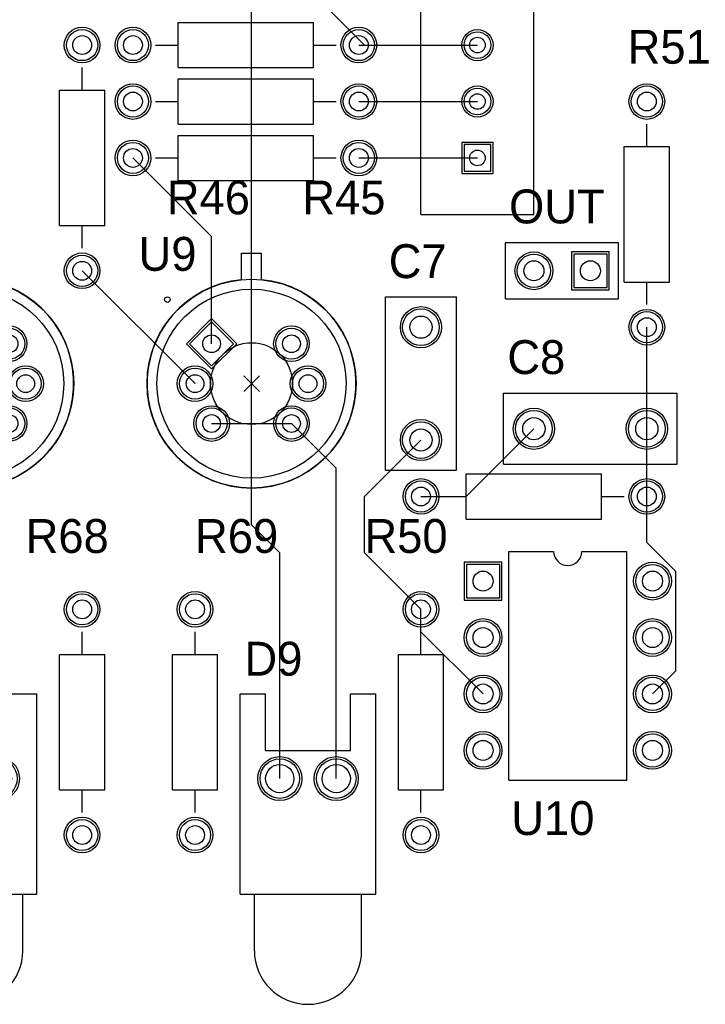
# Model space of a CAD drawing. Extents: x 0.2 to 21.7, y 0.2 to 7.8.
# Tile 15 of 23: x 7.6 to 8.8, y 2.1 to 3.8. Entities that reach past the tile are written whole.
import ezdxf

# ---------------------------------------------------------------- set-up
doc = ezdxf.new("R2010")
doc.units = 0
doc.layers.get('0').update_dxf_attribs({"linetype": 'CONTINUOUS'})
for name, color, linetype in [('BOTTOMLAYER', 5, 'CONTINUOUS'), ('BOTTOMSOLDER', 6, 'CONTINUOUS'), ('MECHANICAL13', 56, 'CONTINUOUS'), ('MECHANICAL15', 56, 'CONTINUOUS'), ('MULTILAYER', 9, 'CONTINUOUS'), ('PADHOLE', 156, 'CONTINUOUS'), ('TOPLAYER', 1, 'CONTINUOUS'), ('TOPOVERLAY', 2, 'CONTINUOUS'), ('TOPSOLDER', 216, 'CONTINUOUS')]:
    doc.layers.add(name, color=color, linetype=linetype)

# ---------------------------------------------------------------- blocks, each defined once
blk = doc.blocks.new('VP45_3_2_9')
at = {"layer": 'BOTTOMLAYER'}
for centre in [(-0.1, 0), (0.1, 0)]:
    blk.add_circle(centre, 0.03248, dxfattribs=at)
at = {"layer": 'BOTTOMSOLDER'}
for centre in [(-0.1, 0), (0.1, 0)]:
    blk.add_circle(centre, 0.03648, dxfattribs=at)
at = {"layer": 'MULTILAYER'}
for centre in [(-0.1, 0), (0.1, 0)]:
    blk.add_circle(centre, 0.03248, dxfattribs=at)
at = {"layer": 'PADHOLE'}
for centre in [(-0.1, 0), (0.1, 0)]:
    blk.add_circle(centre, 0.019685, dxfattribs=at)
at = {"layer": 'TOPLAYER'}
for centre in [(-0.1, 0), (0.1, 0)]:
    blk.add_circle(centre, 0.03248, dxfattribs=at)
at = {"layer": 'TOPOVERLAY'}
for p, q in [((-0.153543, -0.062992), (-0.153543, 0.062992)), ((0.153543, 0.062992), (-0.153543, 0.062992)), ((0.153543, -0.062992), (0.153543, 0.062992)), ((0.153543, -0.062992), (-0.153543, -0.062992))]:
    blk.add_line(p, q, dxfattribs=at)
at = {"layer": 'TOPSOLDER'}
for centre in [(-0.1, 0), (0.1, 0)]:
    blk.add_circle(centre, 0.03648, dxfattribs=at)
blk = doc.blocks.new('VP45_3_2_10')
at = {"layer": 'BOTTOMLAYER'}
for centre in [(-0.1, 0), (0.1, 0)]:
    blk.add_circle(centre, 0.03248, dxfattribs=at)
at = {"layer": 'BOTTOMSOLDER'}
for centre in [(-0.1, 0), (0.1, 0)]:
    blk.add_circle(centre, 0.03648, dxfattribs=at)
at = {"layer": 'MULTILAYER'}
for centre in [(-0.1, 0), (0.1, 0)]:
    blk.add_circle(centre, 0.03248, dxfattribs=at)
at = {"layer": 'PADHOLE'}
for centre in [(-0.1, 0), (0.1, 0)]:
    blk.add_circle(centre, 0.019685, dxfattribs=at)
at = {"layer": 'TOPLAYER'}
for centre in [(-0.1, 0), (0.1, 0)]:
    blk.add_circle(centre, 0.03248, dxfattribs=at)
at = {"layer": 'TOPOVERLAY'}
for p, q in [((-0.153543, 0.062992), (-0.153543, -0.062992)), ((0.153543, 0.062992), (-0.153543, 0.062992)), ((0.153543, 0.062992), (0.153543, -0.062992)), ((0.153543, -0.062992), (-0.153543, -0.062992))]:
    blk.add_line(p, q, dxfattribs=at)
at = {"layer": 'TOPSOLDER'}
for centre in [(-0.1, 0), (0.1, 0)]:
    blk.add_circle(centre, 0.03648, dxfattribs=at)
blk = doc.blocks.new('LED_0_23')
at = {"layer": 'BOTTOMLAYER'}
for centre in [(-0.05, 0), (0.05, 0)]:
    blk.add_circle(centre, 0.035, dxfattribs=at)
at = {"layer": 'BOTTOMSOLDER'}
for centre in [(-0.05, 0), (0.05, 0)]:
    blk.add_circle(centre, 0.039, dxfattribs=at)
at = {"layer": 'MULTILAYER'}
for centre in [(-0.05, 0), (0.05, 0)]:
    blk.add_circle(centre, 0.035, dxfattribs=at)
at = {"layer": 'PADHOLE'}
for centre in [(-0.05, 0), (0.05, 0)]:
    blk.add_circle(centre, 0.025, dxfattribs=at)
at = {"layer": 'TOPLAYER'}
for centre in [(-0.05, 0), (0.05, 0)]:
    blk.add_circle(centre, 0.035, dxfattribs=at)
at = {"layer": 'TOPOVERLAY'}
for p, q in [((-0.12, 0.15), (-0.075, 0.15)), ((-0.12, -0.205), (-0.12, 0.15)), ((-0.075, 0.05), (-0.075, 0.15)), ((0.075, 0.15), (0.12, 0.15)), ((0.075, 0.05), (0.075, 0.15)), ((0.12, -0.205), (0.12, 0.15)), ((-0.075, 0.05), (0.075, 0.05)), ((-0.12, -0.205), (0.12, -0.205)), ((-0.095, -0.305), (-0.095, -0.205)), ((0.095, -0.305), (0.095, -0.205))]:
    blk.add_line(p, q, dxfattribs=at)
blk.add_arc((0, -0.305), 0.095, 180, 360, dxfattribs=at)
at = {"layer": 'TOPSOLDER'}
for centre in [(-0.05, 0), (0.05, 0)]:
    blk.add_circle(centre, 0.039, dxfattribs=at)
blk = doc.blocks.new('LED_0_24')
at = {"layer": 'BOTTOMLAYER'}
for centre in [(-0.05, 0), (0.05, 0)]:
    blk.add_circle(centre, 0.035, dxfattribs=at)
at = {"layer": 'BOTTOMSOLDER'}
for centre in [(-0.05, 0), (0.05, 0)]:
    blk.add_circle(centre, 0.039, dxfattribs=at)
at = {"layer": 'MULTILAYER'}
for centre in [(-0.05, 0), (0.05, 0)]:
    blk.add_circle(centre, 0.035, dxfattribs=at)
at = {"layer": 'PADHOLE'}
for centre in [(-0.05, 0), (0.05, 0)]:
    blk.add_circle(centre, 0.025, dxfattribs=at)
at = {"layer": 'TOPLAYER'}
for centre in [(-0.05, 0), (0.05, 0)]:
    blk.add_circle(centre, 0.035, dxfattribs=at)
at = {"layer": 'TOPOVERLAY'}
for p, q in [((-0.12, 0.15), (-0.075, 0.15)), ((-0.12, -0.205), (-0.12, 0.15)), ((-0.075, 0.05), (-0.075, 0.15)), ((0.075, 0.15), (0.12, 0.15)), ((0.075, 0.05), (0.075, 0.15)), ((0.12, -0.205), (0.12, 0.15)), ((-0.075, 0.05), (0.075, 0.05)), ((-0.12, -0.205), (0.12, -0.205)), ((-0.095, -0.305), (-0.095, -0.205)), ((0.095, -0.305), (0.095, -0.205))]:
    blk.add_line(p, q, dxfattribs=at)
blk.add_arc((0, -0.305), 0.095, 180, 360, dxfattribs=at)
at = {"layer": 'TOPSOLDER'}
for centre in [(-0.05, 0), (0.05, 0)]:
    blk.add_circle(centre, 0.039, dxfattribs=at)
blk = doc.blocks.new('HDR1X2_32')
at = {"layer": 'BOTTOMLAYER'}
for p, q in [((-0.029528, 0.029528), (-0.029528, -0.029528)), ((0.029528, 0.029528), (-0.029528, 0.029528)), ((0.029528, -0.029528), (0.029528, 0.029528)), ((-0.029528, -0.029528), (0.029528, -0.029528))]:
    blk.add_line(p, q, dxfattribs=at)
blk.add_circle((0.1, 0), 0.029528, dxfattribs=at)
at = {"layer": 'BOTTOMSOLDER'}
for p, q in [((-0.033528, 0.033528), (-0.033528, -0.033528)), ((0.033528, 0.033528), (-0.033528, 0.033528)), ((0.033528, -0.033528), (0.033528, 0.033528)), ((-0.033528, -0.033528), (0.033528, -0.033528))]:
    blk.add_line(p, q, dxfattribs=at)
blk.add_circle((0.1, 0), 0.033528, dxfattribs=at)
at = {"layer": 'MULTILAYER'}
for p, q in [((-0.029528, 0.029528), (-0.029528, -0.029528)), ((0.029528, 0.029528), (-0.029528, 0.029528)), ((0.029528, -0.029528), (0.029528, 0.029528)), ((-0.029528, -0.029528), (0.029528, -0.029528))]:
    blk.add_line(p, q, dxfattribs=at)
blk.add_circle((0.1, 0), 0.029528, dxfattribs=at)
at = {"layer": 'PADHOLE'}
for centre in [(0, 0), (0.1, 0)]:
    blk.add_circle(centre, 0.017717, dxfattribs=at)
at = {"layer": 'TOPLAYER'}
for p, q in [((-0.029528, 0.029528), (-0.029528, -0.029528)), ((0.029528, 0.029528), (-0.029528, 0.029528)), ((0.029528, -0.029528), (0.029528, 0.029528)), ((-0.029528, -0.029528), (0.029528, -0.029528))]:
    blk.add_line(p, q, dxfattribs=at)
blk.add_circle((0.1, 0), 0.029528, dxfattribs=at)
at = {"layer": 'TOPOVERLAY'}
for p, q in [((0.15, 0.05), (-0.05, 0.05)), ((-0.05, 0.05), (-0.05, -0.05)), ((0.15, 0.05), (0.15, -0.05)), ((0.15, -0.05), (-0.05, -0.05))]:
    blk.add_line(p, q, dxfattribs=at)
at = {"layer": 'TOPSOLDER'}
for p, q in [((-0.033528, 0.033528), (-0.033528, -0.033528)), ((0.033528, 0.033528), (-0.033528, 0.033528)), ((0.033528, -0.033528), (0.033528, 0.033528)), ((-0.033528, -0.033528), (0.033528, -0.033528))]:
    blk.add_line(p, q, dxfattribs=at)
blk.add_circle((0.1, 0), 0.033528, dxfattribs=at)
blk = doc.blocks.new('AXIAL_0_4_108')
at = {"layer": 'BOTTOMLAYER'}
for centre in [(-0.2, 0), (0.2, 0)]:
    blk.add_circle(centre, 0.0276, dxfattribs=at)
at = {"layer": 'BOTTOMSOLDER'}
for centre in [(-0.2, 0), (0.2, 0)]:
    blk.add_circle(centre, 0.0316, dxfattribs=at)
at = {"layer": 'MULTILAYER'}
for centre in [(-0.2, 0), (0.2, 0)]:
    blk.add_circle(centre, 0.0276, dxfattribs=at)
at = {"layer": 'PADHOLE'}
for centre in [(-0.2, 0), (0.2, 0)]:
    blk.add_circle(centre, 0.0167, dxfattribs=at)
at = {"layer": 'TOPLAYER'}
for centre in [(-0.2, 0), (0.2, 0)]:
    blk.add_circle(centre, 0.0276, dxfattribs=at)
at = {"layer": 'TOPOVERLAY'}
for p, q in [((-0.12, 0.04), (0.12, 0.04)), ((-0.12, 0.04), (-0.12, -0.04)), ((0.12, 0.04), (0.12, -0.04)), ((-0.16, 0), (-0.12, 0)), ((0.12, 0), (0.16, 0)), ((-0.12, -0.04), (0.12, -0.04))]:
    blk.add_line(p, q, dxfattribs=at)
at = {"layer": 'TOPSOLDER'}
for centre in [(-0.2, 0), (0.2, 0)]:
    blk.add_circle(centre, 0.0316, dxfattribs=at)
blk = doc.blocks.new('AXIAL_0_4_109')
at = {"layer": 'BOTTOMLAYER'}
for centre in [(-0.2, 0), (0.2, 0)]:
    blk.add_circle(centre, 0.0276, dxfattribs=at)
at = {"layer": 'BOTTOMSOLDER'}
for centre in [(-0.2, 0), (0.2, 0)]:
    blk.add_circle(centre, 0.0316, dxfattribs=at)
at = {"layer": 'MULTILAYER'}
for centre in [(-0.2, 0), (0.2, 0)]:
    blk.add_circle(centre, 0.0276, dxfattribs=at)
at = {"layer": 'PADHOLE'}
for centre in [(-0.2, 0), (0.2, 0)]:
    blk.add_circle(centre, 0.0167, dxfattribs=at)
at = {"layer": 'TOPLAYER'}
for centre in [(-0.2, 0), (0.2, 0)]:
    blk.add_circle(centre, 0.0276, dxfattribs=at)
at = {"layer": 'TOPOVERLAY'}
for p, q in [((0.12, 0.04), (-0.12, 0.04)), ((-0.12, 0.04), (-0.12, -0.04)), ((0.12, 0.04), (0.12, -0.04)), ((-0.12, 0), (-0.16, 0)), ((0.16, 0), (0.12, 0)), ((0.12, -0.04), (-0.12, -0.04))]:
    blk.add_line(p, q, dxfattribs=at)
at = {"layer": 'TOPSOLDER'}
for centre in [(-0.2, 0), (0.2, 0)]:
    blk.add_circle(centre, 0.0316, dxfattribs=at)
blk = doc.blocks.new('AXIAL_0_4_110')
at = {"layer": 'BOTTOMLAYER'}
for centre in [(-0.2, 0), (0.2, 0)]:
    blk.add_circle(centre, 0.0276, dxfattribs=at)
at = {"layer": 'BOTTOMSOLDER'}
for centre in [(-0.2, 0), (0.2, 0)]:
    blk.add_circle(centre, 0.0316, dxfattribs=at)
at = {"layer": 'MULTILAYER'}
for centre in [(-0.2, 0), (0.2, 0)]:
    blk.add_circle(centre, 0.0276, dxfattribs=at)
at = {"layer": 'PADHOLE'}
for centre in [(-0.2, 0), (0.2, 0)]:
    blk.add_circle(centre, 0.0167, dxfattribs=at)
at = {"layer": 'TOPLAYER'}
for centre in [(-0.2, 0), (0.2, 0)]:
    blk.add_circle(centre, 0.0276, dxfattribs=at)
at = {"layer": 'TOPOVERLAY'}
for p, q in [((-0.12, 0.04), (0.12, 0.04)), ((-0.12, -0.04), (-0.12, 0.04)), ((0.12, -0.04), (0.12, 0.04)), ((-0.16, 0), (-0.12, 0)), ((0.12, 0), (0.16, 0)), ((-0.12, -0.04), (0.12, -0.04))]:
    blk.add_line(p, q, dxfattribs=at)
at = {"layer": 'TOPSOLDER'}
for centre in [(-0.2, 0), (0.2, 0)]:
    blk.add_circle(centre, 0.0316, dxfattribs=at)
blk = doc.blocks.new('VR5_111')
at = {"layer": 'BOTTOMLAYER'}
for p, q in [((-0.123622, 0.023622), (-0.123622, -0.023622)), ((-0.076378, 0.023622), (-0.123622, 0.023622)), ((-0.076378, -0.023622), (-0.076378, 0.023622)), ((-0.123622, -0.023622), (-0.076378, -0.023622))]:
    blk.add_line(p, q, dxfattribs=at)
for centre in [(0, 0), (0.1, 0)]:
    blk.add_circle(centre, 0.023622, dxfattribs=at)
at = {"layer": 'BOTTOMSOLDER'}
for p, q in [((-0.127622, 0.027622), (-0.127622, -0.027622)), ((-0.072378, 0.027622), (-0.127622, 0.027622)), ((-0.072378, -0.027622), (-0.072378, 0.027622)), ((-0.127622, -0.027622), (-0.072378, -0.027622))]:
    blk.add_line(p, q, dxfattribs=at)
for centre in [(0, 0), (0.1, 0)]:
    blk.add_circle(centre, 0.027622, dxfattribs=at)
at = {"layer": 'MULTILAYER'}
for p, q in [((-0.123622, 0.023622), (-0.123622, -0.023622)), ((-0.076378, 0.023622), (-0.123622, 0.023622)), ((-0.076378, -0.023622), (-0.076378, 0.023622)), ((-0.123622, -0.023622), (-0.076378, -0.023622))]:
    blk.add_line(p, q, dxfattribs=at)
for centre in [(0, 0), (0.1, 0)]:
    blk.add_circle(centre, 0.023622, dxfattribs=at)
at = {"layer": 'PADHOLE'}
for centre in [(-0.1, 0), (0, 0), (0.1, 0)]:
    blk.add_circle(centre, 0.01378, dxfattribs=at)
at = {"layer": 'TOPLAYER'}
for p, q in [((-0.123622, 0.023622), (-0.123622, -0.023622)), ((-0.076378, 0.023622), (-0.123622, 0.023622)), ((-0.076378, -0.023622), (-0.076378, 0.023622)), ((-0.123622, -0.023622), (-0.076378, -0.023622))]:
    blk.add_line(p, q, dxfattribs=at)
for centre in [(0, 0), (0.1, 0)]:
    blk.add_circle(centre, 0.023622, dxfattribs=at)
at = {"layer": 'TOPOVERLAY'}
for p, q in [((-0.2, 0.1), (0.2, 0.1)), ((-0.2, 0.1), (-0.2, -0.1)), ((0.2, 0.1), (0.2, 0)), ((0.2, 0), (0.25, 0)), ((0.25, 0), (0.25, -0.1)), ((-0.2, -0.1), (0.25, -0.1))]:
    blk.add_line(p, q, dxfattribs=at)
at = {"layer": 'TOPSOLDER'}
for p, q in [((-0.127622, 0.027622), (-0.127622, -0.027622)), ((-0.072378, 0.027622), (-0.127622, 0.027622)), ((-0.072378, -0.027622), (-0.072378, 0.027622)), ((-0.127622, -0.027622), (-0.072378, -0.027622))]:
    blk.add_line(p, q, dxfattribs=at)
for centre in [(0, 0), (0.1, 0)]:
    blk.add_circle(centre, 0.027622, dxfattribs=at)
blk = doc.blocks.new('AXIAL_0_4_112')
at = {"layer": 'BOTTOMLAYER'}
for centre in [(-0.2, 0), (0.2, 0)]:
    blk.add_circle(centre, 0.0276, dxfattribs=at)
at = {"layer": 'BOTTOMSOLDER'}
for centre in [(-0.2, 0), (0.2, 0)]:
    blk.add_circle(centre, 0.0316, dxfattribs=at)
at = {"layer": 'MULTILAYER'}
for centre in [(-0.2, 0), (0.2, 0)]:
    blk.add_circle(centre, 0.0276, dxfattribs=at)
at = {"layer": 'PADHOLE'}
for centre in [(-0.2, 0), (0.2, 0)]:
    blk.add_circle(centre, 0.0167, dxfattribs=at)
at = {"layer": 'TOPLAYER'}
for centre in [(-0.2, 0), (0.2, 0)]:
    blk.add_circle(centre, 0.0276, dxfattribs=at)
at = {"layer": 'TOPOVERLAY'}
for p, q in [((0.12, 0.04), (-0.12, 0.04)), ((-0.12, 0.04), (-0.12, -0.04)), ((0.12, 0.04), (0.12, -0.04)), ((-0.12, 0), (-0.16, 0)), ((0.16, 0), (0.12, 0)), ((0.12, -0.04), (-0.12, -0.04))]:
    blk.add_line(p, q, dxfattribs=at)
at = {"layer": 'TOPSOLDER'}
for centre in [(-0.2, 0), (0.2, 0)]:
    blk.add_circle(centre, 0.0316, dxfattribs=at)
blk = doc.blocks.new('AXIAL_0_4_113')
at = {"layer": 'BOTTOMLAYER'}
for centre in [(-0.2, 0), (0.2, 0)]:
    blk.add_circle(centre, 0.0276, dxfattribs=at)
at = {"layer": 'BOTTOMSOLDER'}
for centre in [(-0.2, 0), (0.2, 0)]:
    blk.add_circle(centre, 0.0316, dxfattribs=at)
at = {"layer": 'MULTILAYER'}
for centre in [(-0.2, 0), (0.2, 0)]:
    blk.add_circle(centre, 0.0276, dxfattribs=at)
at = {"layer": 'PADHOLE'}
for centre in [(-0.2, 0), (0.2, 0)]:
    blk.add_circle(centre, 0.0167, dxfattribs=at)
at = {"layer": 'TOPLAYER'}
for centre in [(-0.2, 0), (0.2, 0)]:
    blk.add_circle(centre, 0.0276, dxfattribs=at)
at = {"layer": 'TOPOVERLAY'}
for p, q in [((0.12, 0.04), (-0.12, 0.04)), ((-0.12, 0.04), (-0.12, -0.04)), ((0.12, 0.04), (0.12, -0.04)), ((-0.12, 0), (-0.16, 0)), ((0.16, 0), (0.12, 0)), ((0.12, -0.04), (-0.12, -0.04))]:
    blk.add_line(p, q, dxfattribs=at)
at = {"layer": 'TOPSOLDER'}
for centre in [(-0.2, 0), (0.2, 0)]:
    blk.add_circle(centre, 0.0316, dxfattribs=at)
blk = doc.blocks.new('AXIAL_0_4_114')
at = {"layer": 'BOTTOMLAYER'}
for centre in [(-0.2, 0), (0.2, 0)]:
    blk.add_circle(centre, 0.0276, dxfattribs=at)
at = {"layer": 'BOTTOMSOLDER'}
for centre in [(-0.2, 0), (0.2, 0)]:
    blk.add_circle(centre, 0.0316, dxfattribs=at)
at = {"layer": 'MULTILAYER'}
for centre in [(-0.2, 0), (0.2, 0)]:
    blk.add_circle(centre, 0.0276, dxfattribs=at)
at = {"layer": 'PADHOLE'}
for centre in [(-0.2, 0), (0.2, 0)]:
    blk.add_circle(centre, 0.0167, dxfattribs=at)
at = {"layer": 'TOPLAYER'}
for centre in [(-0.2, 0), (0.2, 0)]:
    blk.add_circle(centre, 0.0276, dxfattribs=at)
at = {"layer": 'TOPOVERLAY'}
for p, q in [((-0.12, 0.04), (0.12, 0.04)), ((-0.12, 0.04), (-0.12, -0.04)), ((0.12, 0.04), (0.12, -0.04)), ((-0.16, 0), (-0.12, 0)), ((0.12, 0), (0.16, 0)), ((-0.12, -0.04), (0.12, -0.04))]:
    blk.add_line(p, q, dxfattribs=at)
at = {"layer": 'TOPSOLDER'}
for centre in [(-0.2, 0), (0.2, 0)]:
    blk.add_circle(centre, 0.0316, dxfattribs=at)
blk = doc.blocks.new('AXIAL_0_4_115')
at = {"layer": 'BOTTOMLAYER'}
for centre in [(-0.2, 0), (0.2, 0)]:
    blk.add_circle(centre, 0.0276, dxfattribs=at)
at = {"layer": 'BOTTOMSOLDER'}
for centre in [(-0.2, 0), (0.2, 0)]:
    blk.add_circle(centre, 0.0316, dxfattribs=at)
at = {"layer": 'MULTILAYER'}
for centre in [(-0.2, 0), (0.2, 0)]:
    blk.add_circle(centre, 0.0276, dxfattribs=at)
at = {"layer": 'PADHOLE'}
for centre in [(-0.2, 0), (0.2, 0)]:
    blk.add_circle(centre, 0.0167, dxfattribs=at)
at = {"layer": 'TOPLAYER'}
for centre in [(-0.2, 0), (0.2, 0)]:
    blk.add_circle(centre, 0.0276, dxfattribs=at)
at = {"layer": 'TOPOVERLAY'}
for p, q in [((0.12, 0.04), (-0.12, 0.04)), ((-0.12, -0.04), (-0.12, 0.04)), ((0.12, -0.04), (0.12, 0.04)), ((-0.12, 0), (-0.16, 0)), ((0.16, 0), (0.12, 0)), ((0.12, -0.04), (-0.12, -0.04))]:
    blk.add_line(p, q, dxfattribs=at)
at = {"layer": 'TOPSOLDER'}
for centre in [(-0.2, 0), (0.2, 0)]:
    blk.add_circle(centre, 0.0316, dxfattribs=at)
blk = doc.blocks.new('AXIAL_0_4_132')
at = {"layer": 'BOTTOMLAYER'}
for centre in [(-0.2, 0), (0.2, 0)]:
    blk.add_circle(centre, 0.0276, dxfattribs=at)
at = {"layer": 'BOTTOMSOLDER'}
for centre in [(-0.2, 0), (0.2, 0)]:
    blk.add_circle(centre, 0.0316, dxfattribs=at)
at = {"layer": 'MULTILAYER'}
for centre in [(-0.2, 0), (0.2, 0)]:
    blk.add_circle(centre, 0.0276, dxfattribs=at)
at = {"layer": 'PADHOLE'}
for centre in [(-0.2, 0), (0.2, 0)]:
    blk.add_circle(centre, 0.0167, dxfattribs=at)
at = {"layer": 'TOPLAYER'}
for centre in [(-0.2, 0), (0.2, 0)]:
    blk.add_circle(centre, 0.0276, dxfattribs=at)
at = {"layer": 'TOPOVERLAY'}
for p, q in [((-0.12, 0.04), (0.12, 0.04)), ((-0.12, 0.04), (-0.12, -0.04)), ((0.12, 0.04), (0.12, -0.04)), ((-0.16, 0), (-0.12, 0)), ((0.12, 0), (0.16, 0)), ((-0.12, -0.04), (0.12, -0.04))]:
    blk.add_line(p, q, dxfattribs=at)
at = {"layer": 'TOPSOLDER'}
for centre in [(-0.2, 0), (0.2, 0)]:
    blk.add_circle(centre, 0.0316, dxfattribs=at)
blk = doc.blocks.new('AXIAL_0_4_133')
at = {"layer": 'BOTTOMLAYER'}
for centre in [(-0.2, 0), (0.2, 0)]:
    blk.add_circle(centre, 0.0276, dxfattribs=at)
at = {"layer": 'BOTTOMSOLDER'}
for centre in [(-0.2, 0), (0.2, 0)]:
    blk.add_circle(centre, 0.0316, dxfattribs=at)
at = {"layer": 'MULTILAYER'}
for centre in [(-0.2, 0), (0.2, 0)]:
    blk.add_circle(centre, 0.0276, dxfattribs=at)
at = {"layer": 'PADHOLE'}
for centre in [(-0.2, 0), (0.2, 0)]:
    blk.add_circle(centre, 0.0167, dxfattribs=at)
at = {"layer": 'TOPLAYER'}
for centre in [(-0.2, 0), (0.2, 0)]:
    blk.add_circle(centre, 0.0276, dxfattribs=at)
at = {"layer": 'TOPOVERLAY'}
for p, q in [((-0.12, 0.04), (0.12, 0.04)), ((-0.12, 0.04), (-0.12, -0.04)), ((0.12, 0.04), (0.12, -0.04)), ((-0.16, 0), (-0.12, 0)), ((0.12, 0), (0.16, 0)), ((-0.12, -0.04), (0.12, -0.04))]:
    blk.add_line(p, q, dxfattribs=at)
at = {"layer": 'TOPSOLDER'}
for centre in [(-0.2, 0), (0.2, 0)]:
    blk.add_circle(centre, 0.0316, dxfattribs=at)
blk = doc.blocks.new('H06C_172')
at = {"layer": 'BOTTOMLAYER'}
for p, q in [((-0.127559, 0.027559), (-0.127559, -0.027559)), ((-0.072441, 0.027559), (-0.127559, 0.027559)), ((-0.072441, -0.027559), (-0.072441, 0.027559)), ((-0.127559, -0.027559), (-0.072441, -0.027559))]:
    blk.add_line(p, q, dxfattribs=at)
for centre in [(0, 0.1), (0.070711, 0.070711), (0.1, 0), (-0.070711, -0.070711), (0, -0.1)]:
    blk.add_circle(centre, 0.027559, dxfattribs=at)
at = {"layer": 'BOTTOMSOLDER'}
for p, q in [((-0.131559, 0.031559), (-0.131559, -0.031559)), ((-0.068441, 0.031559), (-0.131559, 0.031559)), ((-0.068441, -0.031559), (-0.068441, 0.031559)), ((-0.131559, -0.031559), (-0.068441, -0.031559))]:
    blk.add_line(p, q, dxfattribs=at)
for centre in [(0, 0.1), (0.070711, 0.070711), (0.1, 0), (-0.070711, -0.070711), (0, -0.1)]:
    blk.add_circle(centre, 0.031559, dxfattribs=at)
at = {"layer": 'MECHANICAL13'}
for radius in [0.185039, 0.16752, 0.072441]:
    blk.add_circle((0, 0), radius, dxfattribs=at)
at = {"layer": 'MECHANICAL15'}
for p, q in [((0, -0.019685), (0, 0.019685)), ((-0.019685, 0), (0.019685, 0))]:
    blk.add_line(p, q, dxfattribs=at)
at = {"layer": 'MULTILAYER'}
for p, q in [((-0.127559, 0.027559), (-0.127559, -0.027559)), ((-0.072441, 0.027559), (-0.127559, 0.027559)), ((-0.072441, -0.027559), (-0.072441, 0.027559)), ((-0.127559, -0.027559), (-0.072441, -0.027559))]:
    blk.add_line(p, q, dxfattribs=at)
for centre in [(0, 0.1), (0.070711, 0.070711), (0.1, 0), (-0.070711, -0.070711), (0, -0.1)]:
    blk.add_circle(centre, 0.027559, dxfattribs=at)
at = {"layer": 'PADHOLE'}
for centre in [(0, 0.1), (0.070711, 0.070711), (-0.1, 0), (0.1, 0), (-0.070711, -0.070711), (0, -0.1)]:
    blk.add_circle(centre, 0.015748, dxfattribs=at)
at = {"layer": 'TOPLAYER'}
for p, q in [((-0.127559, 0.027559), (-0.127559, -0.027559)), ((-0.072441, 0.027559), (-0.127559, 0.027559)), ((-0.072441, -0.027559), (-0.072441, 0.027559)), ((-0.127559, -0.027559), (-0.072441, -0.027559))]:
    blk.add_line(p, q, dxfattribs=at)
for centre in [(0, 0.1), (0.070711, 0.070711), (0.1, 0), (-0.070711, -0.070711), (0, -0.1)]:
    blk.add_circle(centre, 0.027559, dxfattribs=at)
at = {"layer": 'TOPOVERLAY'}
for p, q in [((-0.176176, 0.151121), (-0.151121, 0.176176)), ((-0.117714, 0.142769), (-0.151121, 0.176176)), ((-0.142769, 0.117714), (-0.176176, 0.151121))]:
    blk.add_line(p, q, dxfattribs=at)
blk.add_circle((-0.21063, 0), 0.004921, dxfattribs=at)
blk.add_arc((0, 0), 0.185039, -219.506, -230.494, dxfattribs=at)
at = {"layer": 'TOPSOLDER'}
for p, q in [((-0.131559, 0.031559), (-0.131559, -0.031559)), ((-0.068441, 0.031559), (-0.131559, 0.031559)), ((-0.068441, -0.031559), (-0.068441, 0.031559)), ((-0.131559, -0.031559), (-0.068441, -0.031559))]:
    blk.add_line(p, q, dxfattribs=at)
for centre in [(0, 0.1), (0.070711, 0.070711), (0.1, 0), (-0.070711, -0.070711), (0, -0.1)]:
    blk.add_circle(centre, 0.031559, dxfattribs=at)
blk = doc.blocks.new('H06C_173')
at = {"layer": 'BOTTOMLAYER'}
for p, q in [((-0.127559, 0.027559), (-0.127559, -0.027559)), ((-0.072441, 0.027559), (-0.127559, 0.027559)), ((-0.072441, -0.027559), (-0.072441, 0.027559)), ((-0.127559, -0.027559), (-0.072441, -0.027559))]:
    blk.add_line(p, q, dxfattribs=at)
for centre in [(0, 0.1), (0.070711, 0.070711), (0.1, 0), (-0.070711, -0.070711), (0, -0.1)]:
    blk.add_circle(centre, 0.027559, dxfattribs=at)
at = {"layer": 'BOTTOMSOLDER'}
for p, q in [((-0.131559, 0.031559), (-0.131559, -0.031559)), ((-0.068441, 0.031559), (-0.131559, 0.031559)), ((-0.068441, -0.031559), (-0.068441, 0.031559)), ((-0.131559, -0.031559), (-0.068441, -0.031559))]:
    blk.add_line(p, q, dxfattribs=at)
for centre in [(0, 0.1), (0.070711, 0.070711), (0.1, 0), (-0.070711, -0.070711), (0, -0.1)]:
    blk.add_circle(centre, 0.031559, dxfattribs=at)
at = {"layer": 'MECHANICAL13'}
for radius in [0.185039, 0.16752, 0.072441]:
    blk.add_circle((0, 0), radius, dxfattribs=at)
at = {"layer": 'MECHANICAL15'}
for p, q in [((0, -0.019685), (0, 0.019685)), ((-0.019685, 0), (0.019685, 0))]:
    blk.add_line(p, q, dxfattribs=at)
at = {"layer": 'MULTILAYER'}
for p, q in [((-0.127559, 0.027559), (-0.127559, -0.027559)), ((-0.072441, 0.027559), (-0.127559, 0.027559)), ((-0.072441, -0.027559), (-0.072441, 0.027559)), ((-0.127559, -0.027559), (-0.072441, -0.027559))]:
    blk.add_line(p, q, dxfattribs=at)
for centre in [(0, 0.1), (0.070711, 0.070711), (0.1, 0), (-0.070711, -0.070711), (0, -0.1)]:
    blk.add_circle(centre, 0.027559, dxfattribs=at)
at = {"layer": 'PADHOLE'}
for centre in [(0, 0.1), (0.070711, 0.070711), (-0.1, 0), (0.1, 0), (-0.070711, -0.070711), (0, -0.1)]:
    blk.add_circle(centre, 0.015748, dxfattribs=at)
at = {"layer": 'TOPLAYER'}
for p, q in [((-0.127559, 0.027559), (-0.127559, -0.027559)), ((-0.072441, 0.027559), (-0.127559, 0.027559)), ((-0.072441, -0.027559), (-0.072441, 0.027559)), ((-0.127559, -0.027559), (-0.072441, -0.027559))]:
    blk.add_line(p, q, dxfattribs=at)
for centre in [(0, 0.1), (0.070711, 0.070711), (0.1, 0), (-0.070711, -0.070711), (0, -0.1)]:
    blk.add_circle(centre, 0.027559, dxfattribs=at)
at = {"layer": 'TOPOVERLAY'}
for p, q in [((-0.176176, 0.151121), (-0.151121, 0.176176)), ((-0.117714, 0.142769), (-0.151121, 0.176176)), ((-0.142769, 0.117714), (-0.176176, 0.151121))]:
    blk.add_line(p, q, dxfattribs=at)
blk.add_circle((-0.21063, 0), 0.004921, dxfattribs=at)
blk.add_arc((0, 0), 0.185039, -219.506, -230.494, dxfattribs=at)
at = {"layer": 'TOPSOLDER'}
for p, q in [((-0.131559, 0.031559), (-0.131559, -0.031559)), ((-0.068441, 0.031559), (-0.131559, 0.031559)), ((-0.068441, -0.031559), (-0.068441, 0.031559)), ((-0.131559, -0.031559), (-0.068441, -0.031559))]:
    blk.add_line(p, q, dxfattribs=at)
for centre in [(0, 0.1), (0.070711, 0.070711), (0.1, 0), (-0.070711, -0.070711), (0, -0.1)]:
    blk.add_circle(centre, 0.031559, dxfattribs=at)
blk = doc.blocks.new('JG008_174')
at = {"layer": 'BOTTOMLAYER'}
for p, q in [((-0.120472, -0.120472), (-0.179528, -0.120472)), ((-0.179528, -0.120472), (-0.179528, -0.179528)), ((-0.120472, -0.179528), (-0.120472, -0.120472)), ((-0.179528, -0.179528), (-0.120472, -0.179528))]:
    blk.add_line(p, q, dxfattribs=at)
for centre in [(-0.15, 0.15), (-0.05, 0.15), (0.05, 0.15), (0.15, 0.15), (-0.05, -0.15), (0.05, -0.15), (0.15, -0.15)]:
    blk.add_circle(centre, 0.029528, dxfattribs=at)
at = {"layer": 'BOTTOMSOLDER'}
for p, q in [((-0.116473, -0.116473), (-0.183528, -0.116473)), ((-0.183528, -0.116473), (-0.183528, -0.183528)), ((-0.116473, -0.183528), (-0.116473, -0.116473)), ((-0.183528, -0.183528), (-0.116473, -0.183528))]:
    blk.add_line(p, q, dxfattribs=at)
for centre in [(-0.15, 0.15), (-0.05, 0.15), (0.05, 0.15), (0.15, 0.15), (-0.05, -0.15), (0.05, -0.15), (0.15, -0.15)]:
    blk.add_circle(centre, 0.033528, dxfattribs=at)
at = {"layer": 'MULTILAYER'}
for p, q in [((-0.120472, -0.120472), (-0.179528, -0.120472)), ((-0.179528, -0.120472), (-0.179528, -0.179528)), ((-0.120472, -0.179528), (-0.120472, -0.120472)), ((-0.179528, -0.179528), (-0.120472, -0.179528))]:
    blk.add_line(p, q, dxfattribs=at)
for centre in [(-0.15, 0.15), (-0.05, 0.15), (0.05, 0.15), (0.15, 0.15), (-0.05, -0.15), (0.05, -0.15), (0.15, -0.15)]:
    blk.add_circle(centre, 0.029528, dxfattribs=at)
at = {"layer": 'PADHOLE'}
for centre in [(-0.15, 0.15), (-0.05, 0.15), (0.05, 0.15), (0.15, 0.15), (-0.15, -0.15), (-0.05, -0.15), (0.05, -0.15), (0.15, -0.15)]:
    blk.add_circle(centre, 0.017716, dxfattribs=at)
at = {"layer": 'TOPLAYER'}
for p, q in [((-0.120472, -0.120472), (-0.179528, -0.120472)), ((-0.179528, -0.120472), (-0.179528, -0.179528)), ((-0.120472, -0.179528), (-0.120472, -0.120472)), ((-0.179528, -0.179528), (-0.120472, -0.179528))]:
    blk.add_line(p, q, dxfattribs=at)
for centre in [(-0.15, 0.15), (-0.05, 0.15), (0.05, 0.15), (0.15, 0.15), (-0.05, -0.15), (0.05, -0.15), (0.15, -0.15)]:
    blk.add_circle(centre, 0.029528, dxfattribs=at)
at = {"layer": 'TOPOVERLAY'}
for p, q in [((-0.202756, 0.025), (-0.202756, 0.104331)), ((0.202756, 0.104331), (-0.202756, 0.104331)), ((0.202756, -0.104331), (0.202756, 0.104331)), ((-0.202756, -0.104331), (-0.202756, -0.025)), ((0.202756, -0.104331), (-0.202756, -0.104331))]:
    blk.add_line(p, q, dxfattribs=at)
blk.add_arc((-0.202756, 0), 0.025, -90, 90, dxfattribs=at)
at = {"layer": 'TOPSOLDER'}
for p, q in [((-0.116473, -0.116473), (-0.183528, -0.116473)), ((-0.183528, -0.116473), (-0.183528, -0.183528)), ((-0.116473, -0.183528), (-0.116473, -0.116473)), ((-0.183528, -0.183528), (-0.116473, -0.183528))]:
    blk.add_line(p, q, dxfattribs=at)
for centre in [(-0.15, 0.15), (-0.05, 0.15), (0.05, 0.15), (0.15, 0.15), (-0.05, -0.15), (0.05, -0.15), (0.15, -0.15)]:
    blk.add_circle(centre, 0.033528, dxfattribs=at)

msp = doc.modelspace()

# ---------------------------------------------------------------- linework, layer by layer
at = {"layer": 'BOTTOMLAYER'}
for p, q in [((7.7, 3.4), (7.9, 3.2)), ((7.7, 3.4), (7.7, 3.4)), ((8.7, 3.12), (8.7, 3.3)), ((7.9293, 3.1293), (8.0707, 3.1293)), ((8.0707, 3.1293), (8.15, 3.05)), ((8.7, 3), (8.7, 3.12)), ((8.2, 3), (8.3, 3.1)), ((8.15, 2.5), (8.15, 3.05)), ((8.2, 2.9), (8.2, 3)), ((8.7, 2.9185), (8.7, 3)), ((8.7, 2.9185), (8.7513, 2.8671)), ((8.2, 2.9), (8.3, 2.8)), ((8.7513, 2.6913), (8.7513, 2.8671)), ((8.3, 2.76), (8.3, 2.8)), ((8.3, 2.76), (8.41, 2.65)), ((8.71, 2.65), (8.7513, 2.6913))]:
    msp.add_line(p, q, dxfattribs=at)
at = {"layer": 'TOPLAYER'}
for p, q in [((8, 2.95), (8, 3.95)), ((8.1006, 3.8994), (8.2, 3.8)), ((8.19, 3.8), (8.2, 3.8)), ((8.2, 3.8), (8.4, 3.8)), ((8.19, 3.7), (8.4, 3.7)), ((7.79, 3.6), (7.9293, 3.4607)), ((8.19, 3.6), (8.4, 3.6)), ((7.9293, 3.2707), (7.9293, 3.4607)), ((8.38, 3), (8.5, 3.12)), ((8.3, 3), (8.38, 3)), ((8, 2.95), (8.05, 2.9)), ((8.05, 2.5), (8.05, 2.9))]:
    msp.add_line(p, q, dxfattribs=at)

# ---------------------------------------------------------------- block references
for name, p, rotation in [('VR5_111', (8.4, 3.7), 90), ('AXIAL_0_4_112', (7.99, 3.8), 180), ('AXIAL_0_4_108', (7.7, 3.6), 90), ('AXIAL_0_4_109', (7.99, 3.7), 180), ('AXIAL_0_4_115', (8.7, 3.5), 270), ('H06C_172', (7.5, 3.2), 315), ('H06C_173', (8, 3.2), 315), ('HDR1X2_32', (8.6, 3.4), 180), ('VP45_3_2_9', (8.3, 3.2), 270), ('VP45_3_2_10', (8.6, 3.12), 180), ('AXIAL_0_4_113', (8.5, 3), 180), ('JG008_174', (8.56, 2.7), 270), ('AXIAL_0_4_132', (7.7, 2.6), 90), ('AXIAL_0_4_133', (7.9, 2.6), 90), ('AXIAL_0_4_114', (8.3, 2.6), 90)]:
    msp.add_blockref(name, p, dxfattribs=dict(rotation=rotation))
for name, p in [('AXIAL_0_4_110', (7.99, 3.6)), ('LED_0_23', (7.5, 2.5)), ('LED_0_24', (8.1, 2.5))]:
    msp.add_blockref(name, p)

# ---------------------------------------------------------------- texts
at = {"layer": 'TOPOVERLAY'}
for s, p in [('R51', (8.666, 3.767)), ('R46', (7.85, 3.5)), ('R45', (8.09, 3.5)), ('OUT', (8.456, 3.484)), ('U9', (7.8, 3.4)), ('C7', (8.243, 3.387)), ('C8', (8.453, 3.217)), ('R68', (7.6, 2.9)), ('R69', (7.9, 2.9)), ('R50', (8.2, 2.9)), ('D9', (7.9875, 2.6825)), ('U10', (8.46, 2.4))]:
    msp.add_text(s, height=0.06, dxfattribs=at).set_placement(p)

doc.saveas('drawing.dxf')
